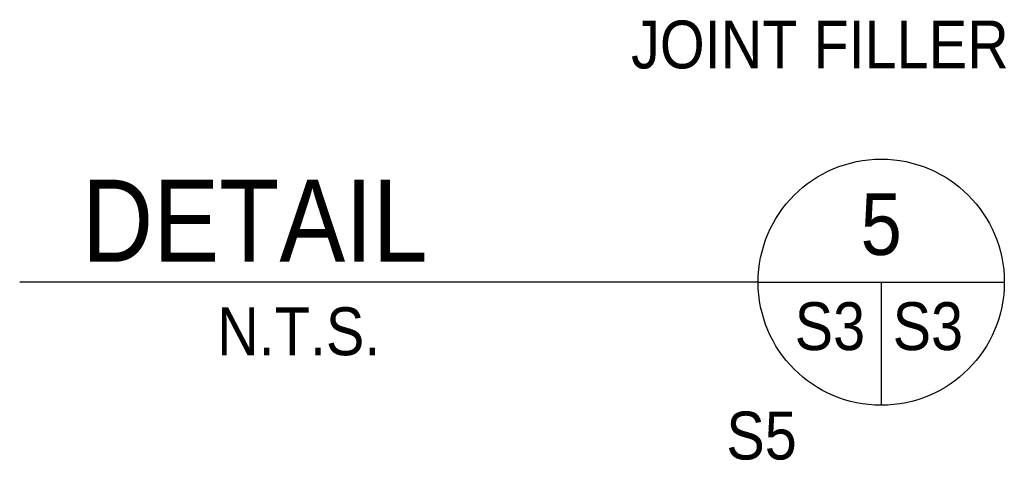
# Model space of a CAD drawing. Extents: x -512 to 3251, y 147 to 2877.
# Tile 16 of 33: x 2269 to 2557, y 1250 to 1379. Entities that reach past the tile are written whole.
import ezdxf
from ezdxf.enums import TextEntityAlignment as Align

# ---------------------------------------------------------------- set-up
doc = ezdxf.new("R2010")
doc.units = 0
doc.header["$LTSCALE"] = 96
doc.header["$MEASUREMENT"] = 0
doc.layers.add('S4', color=2, linetype='CONTINUOUS')
doc.layers.add('S7', color=3, linetype='CONTINUOUS')
doc.styles.add('SX-FRAC', font='SX-FRAC.shx', dxfattribs={"width": 0.9, "height": 1.322835})

msp = doc.modelspace()

# ---------------------------------------------------------------- linework, layer by layer
at = {"layer": 'S4', "color": 4}
msp.add_line((2484.61, 1302.2), (2268.61, 1302.2), dxfattribs=at)
at = {"layer": 'S4', "color": 2}
for p, q in [((2484.61, 1302.2), (2556.61, 1302.2)), ((2520.61, 1302.2), (2520.61, 1266.2))]:
    msp.add_line(p, q, dxfattribs=at)
at = {"layer": 'S4', "color": 4}
msp.add_circle((2520.61, 1302.2), 36, dxfattribs=at)

# ---------------------------------------------------------------- texts
at = {"layer": 'S4', "color": 4, "style": 'SX-FRAC', "width": 0.9}
for s, height, p in [('DETAIL', 24, (2337.37, 1320.2)), ('5', 18, (2520.61, 1319.05))]:
    msp.add_text(s, height=height, dxfattribs=at).set_placement(p, align=Align.MIDDLE)
at = {"layer": 'S4', "color": 2, "style": 'SX-FRAC', "width": 0.9}
msp.add_text('N.T.S.', height=14, dxfattribs=at).set_placement((2350.23, 1287.85), align=Align.MIDDLE)
for s, p in [('S3', (2495.3, 1282.35)), ('S3', (2523.95, 1282.35)), ('S5', (2475.3, 1250.35))]:
    msp.add_text(s, height=14, dxfattribs=at).set_placement(p)
at = {"layer": 'S7', "color": 3, "style": 'SX-FRAC', "width": 0.9}
msp.add_text('JOINT FILLER', height=14, dxfattribs=at).set_placement((2447.44, 1364.75))

doc.saveas('drawing.dxf')
